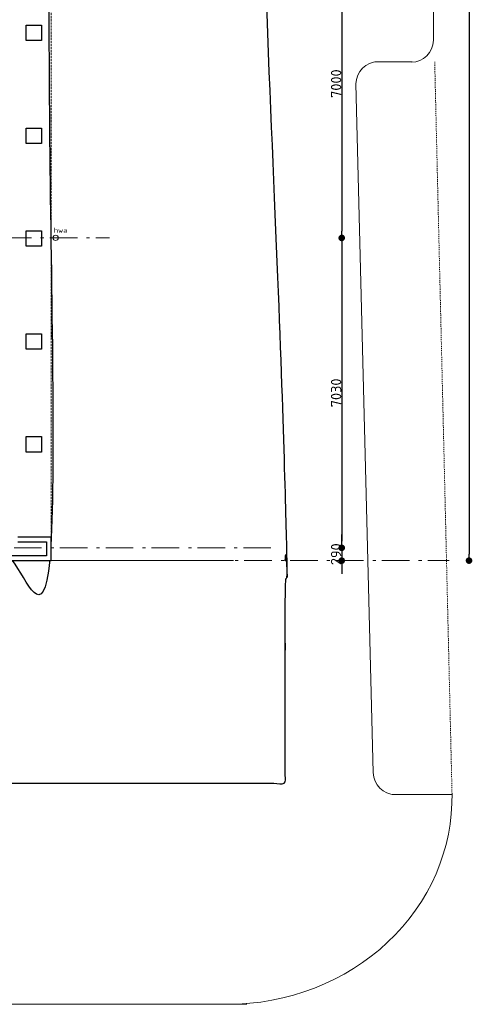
# Model space of a CAD drawing. Header units: millimetres. Extents: x -28579 to 211491, y -26192 to 102706.
# Tile 37 of 48: x 80456 to 90733, y -26192 to -3856. Entities that reach past the tile are written whole.
import ezdxf

# ---------------------------------------------------------------- set-up
doc = ezdxf.new("R2010")
doc.units = ezdxf.units.MM
doc.header["$LTSCALE"] = 100
doc.header["$PDMODE"] = 1
doc.header["$PDSIZE"] = -2
for name, pattern in [('STYLE_01', [0.416641, 0.208282, -0.208359]), ('STYLE_02', [0.694427, 0.486069, -0.208359]), ('STYLE_06', [1.041641, 0.625, -0.208282, 0.069427, -0.138931])]:
    doc.linetypes.add(name, pattern=pattern)
doc.layers.add('AL22FF1-_KALKZANDST', color=2, linetype='Continuous')
doc.layers.add('AL28_BETON', color=3, linetype='Continuous')
doc.layers.add('Dimension', color=7, linetype='Continuous', lineweight=5)
doc.layers.add('None', color=7, linetype='Continuous', lineweight=5)
doc.layers.add('hulplijn', color=30, linetype='Continuous', plot=False)
doc.styles.add('Tekton Plus Regular', font='isocpeur.ttf')
doc.dimstyles.new('JW __', dxfattribs={"dimtxt": 211.792969, "dimasz": 150.068359, "dimexe": 316.999999, "dimexo": 158.999999, "dimgap": 0.5, "dimtad": 1, "dimdec": 0, "dimzin": 15, "dimtxsty": 'Tekton Plus Regular', "dimblk": 'DOT', "dimcen": 0, "dimse1": 1, "dimse2": 1, "dimazin": 0, "dimtfac": 0.8, "dimtdec": 0, "dimtix": 1, "dimtmove": 0, "dimatfit": 0, "dimldrblk": 'DOT', "dimfxl": 1, "dimfrac": 2, "dimtolj": 1, "dimtzin": 15, "dimarcsym": 0})

# ---------------------------------------------------------------- blocks, each defined once
blk = doc.blocks.new('_DOT')
at = {"color": 0, "linetype": 'ByBlock', "lineweight": -2}
blk.add_line((-0.5, 0), (-1, 0), dxfattribs=at)
at = {"color": 0, "linetype": 'ByBlock', "lineweight": -2, "const_width": 0.5}
blk.add_lwpolyline([(-0.25, 0, 1), (0.25, 0, 1)], format="xyb", close=True, dxfattribs=at)
blk = doc.blocks.new('*D33')
at = {"layer": 'Defpoints', "color": 0, "linetype": 'Continuous', "lineweight": 0, "ltscale": 0.5, "transparency": 16777216}
for p in [(85566, 23128), (85566, -16127), (90658, -16127)]:
    blk.add_point(p, dxfattribs=at)
at = {"layer": 'Dimension', "color": 0, "linetype": 'Continuous', "lineweight": -2, "ltscale": 0.5, "transparency": 16777216}
blk.add_line((90658, 22978), (90658, -15977), dxfattribs=at)
at = {"layer": 'Dimension', "color": 0, "linetype": 'Continuous', "lineweight": -2, "ltscale": 0.5, "transparency": 16777216, "xscale": 150.068359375, "yscale": 150.068359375, "zscale": 150.068359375}
for p, rotation in [((90658, 23128), 90), ((90658, -16127), 270)]:
    blk.add_blockref('_DOT', p, dxfattribs=dict(at, rotation=rotation))
at = {"layer": 'Dimension', "color": 0, "linetype": 'Continuous', "lineweight": 9, "ltscale": 0.5, "transparency": 16777216, "insert": (90542, 3501), "char_height": 211.8, "attachment_point": 5, "rotation": 90, "style": 'Tekton Plus Regular'}
blk.add_mtext('\\A1;39255', dxfattribs=at)
blk = doc.blocks.new('*D325')
at = {"layer": 'Defpoints', "color": 0, "linetype": 'Continuous', "lineweight": 0, "ltscale": 0.5, "transparency": 16777216}
for p in [(81173, -15837), (81173, -16127), (87768, -16127)]:
    blk.add_point(p, dxfattribs=at)
at = {"layer": 'Dimension', "color": 0, "linetype": 'Continuous', "lineweight": -2, "ltscale": 0.5, "transparency": 16777216}
for p, q in [((87768, -15687), (87768, -15537)), ((87768, -15837), (87768, -16127)), ((87768, -16277), (87768, -16427))]:
    blk.add_line(p, q, dxfattribs=at)
at = {"layer": 'Dimension', "color": 0, "linetype": 'Continuous', "lineweight": -2, "ltscale": 0.5, "transparency": 16777216, "xscale": 150.068359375, "yscale": 150.068359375, "zscale": 150.068359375}
for p, rotation in [((87768, -15837), 270), ((87768, -16127), 90)]:
    blk.add_blockref('_DOT', p, dxfattribs=dict(at, rotation=rotation))
at = {"layer": 'Dimension', "color": 0, "linetype": 'Continuous', "lineweight": 15, "ltscale": 0.5, "transparency": 16777216, "insert": (87640, -15982), "char_height": 235.1, "attachment_point": 5, "rotation": 90, "style": 'Tekton Plus Regular'}
blk.add_mtext('\\A1;290', dxfattribs=at)
blk = doc.blocks.new('*D326')
at = {"layer": 'Defpoints', "color": 0, "linetype": 'Continuous', "lineweight": 0, "ltscale": 0.5, "transparency": 16777216}
for p in [(83053, -8807), (86353, -15837), (87768, -15837)]:
    blk.add_point(p, dxfattribs=at)
at = {"layer": 'Dimension', "color": 0, "linetype": 'Continuous', "lineweight": -2, "ltscale": 0.5, "transparency": 16777216}
blk.add_line((87768, -8957), (87768, -15687), dxfattribs=at)
at = {"layer": 'Dimension', "color": 0, "linetype": 'Continuous', "lineweight": -2, "ltscale": 0.5, "transparency": 16777216, "xscale": 150.068359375, "yscale": 150.068359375, "zscale": 150.068359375}
for p, rotation in [((87768, -8807), 90), ((87768, -15837), 270)]:
    blk.add_blockref('_DOT', p, dxfattribs=dict(at, rotation=rotation))
at = {"layer": 'Dimension', "color": 0, "linetype": 'Continuous', "lineweight": 15, "ltscale": 0.5, "transparency": 16777216, "insert": (87640, -12322), "char_height": 235.1, "attachment_point": 5, "rotation": 90, "style": 'Tekton Plus Regular'}
blk.add_mtext('\\A1;7030', dxfattribs=at)
blk = doc.blocks.new('*D342')
at = {"layer": 'Defpoints', "color": 0, "linetype": 'Continuous', "lineweight": 0, "ltscale": 0.5, "transparency": 16777216}
for p in [(87768, -1807), (87768, -8807), (87768, -8807)]:
    blk.add_point(p, dxfattribs=at)
at = {"layer": 'Dimension', "color": 0, "linetype": 'Continuous', "lineweight": -2, "ltscale": 0.5, "transparency": 16777216}
blk.add_line((87768, -1957), (87768, -8657), dxfattribs=at)
at = {"layer": 'Dimension', "color": 0, "linetype": 'Continuous', "lineweight": -2, "ltscale": 0.5, "transparency": 16777216, "xscale": 150.068359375, "yscale": 150.068359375, "zscale": 150.068359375}
for p, rotation in [((87768, -1807), 90), ((87768, -8807), 270)]:
    blk.add_blockref('_DOT', p, dxfattribs=dict(at, rotation=rotation))
at = {"layer": 'Dimension', "color": 0, "linetype": 'Continuous', "lineweight": 15, "ltscale": 0.5, "transparency": 16777216, "insert": (87640, -5307), "char_height": 235.1, "attachment_point": 5, "rotation": 90, "style": 'Tekton Plus Regular'}
blk.add_mtext('\\A1;7000', dxfattribs=at)

msp = doc.modelspace()

# ---------------------------------------------------------------- linework, layer by layer
at = {"layer": 'hulplijn'}
msp.add_open_spline([(70953, -21177), (70953, -18652), (70953, -16127), (76046.5, -16127), (81140, -16127), (81140, 618), (81140, 17363), (80038.5, 17421), (78937, 17479), (78937, 20249), (78937, 23019), (76515, 23070), (74093, 23121), (74093, 23821), (74093, 24521), (74691, 24521), (75289, 24521), (75289, 25021), (75289, 25521), (80201, 25521), (85113, 25521), (85824, 4712), (86535, -16097), (86510, -16097), (86485, -16097), (86485, -16112), (86485, -16127), (86510, -16127), (86535, -16127), (86533, -16470), (86485, -16802), (86485, -18989.5), (86485, -21177), (83823.5, -21177), (81162, -21177), (76057.5, -21177), (70953, -21177)], degree=2, knots=[0, 0, 0, 1, 1, 2, 2, 3, 3, 4, 4, 5, 5, 6, 6, 7, 7, 8, 8, 9, 9, 10, 10, 11, 11, 12, 12, 13, 13, 14, 14, 15, 15, 16, 16, 17, 17, 18, 18, 18], dxfattribs=at)
at = {"layer": 'None', "color": 8, "linetype": 'STYLE_02', "lineweight": 5}
msp.add_line((81173, -15562), (81173, 11983), dxfattribs=at)
at = {"layer": 'None', "color": 8, "linetype": 'Continuous', "lineweight": 5}
for p, q in [((89848, -3297), (89848, -4322)), ((88517, -4815), (89371, -4815)), ((88092, -5310), (88485, -20936)), ((88910, -21430), (90271, -21436)), ((85616, -26192), (22021, -26192))]:
    msp.add_line(p, q, dxfattribs=at)
at = {"layer": 'None', "color": 8, "linetype": 'STYLE_01', "lineweight": 5}
msp.add_line((90272, -21405), (89879, -4810), dxfattribs=at)
at = {"layer": 'None', "color": 8, "linetype": 'STYLE_06', "lineweight": 5, "ltscale": 10}
msp.add_line((83473, -16127), (90209, -16127), dxfattribs=at)
at = {"layer": 'None', "color": 8, "linetype": 'Continuous', "lineweight": 5, "flags": 128}
msp.add_lwpolyline([(81140, -16127), (81162, -16127), (81162, -16127)], close=True, dxfattribs=at)
msp.add_lwpolyline([(85177, -26192), (85428, -26186), (85681, -26169), (85932, -26140), (86181, -26100), (86428, -26048), (86671, -25985), (86911, -25911), (87147, -25826), (87378, -25731), (87603, -25625), (87822, -25509), (88035, -25382), (88241, -25247), (88439, -25102), (88630, -24948), (88811, -24785), (88984, -24615), (89148, -24436), (89301, -24251), (89445, -24059), (89578, -23860), (89700, -23655), (89811, -23446), (89910, -23231), (89998, -23012), (90074, -22789), (90138, -22563), (90189, -22335), (90229, -22104), (90256, -21872), (90270, -21639), (90272, -21405)], dxfattribs=at)
at = {"layer": 'None', "color": 8, "linetype": 'Continuous', "lineweight": 5}
for centre, start, end in [((89348, -4322), 270, 0), ((88592, -5310), 90, 180), ((88985, -20936), 180, 270)]:
    msp.add_arc(centre, 500, start, end, dxfattribs=at)

# ---------------------------------------------------------------- dimensions: what is measured, and where the dimension line sits
at = {"layer": 'Dimension', "color": 43, "linetype": 'Continuous', "lineweight": 9}
dim = msp.add_aligned_dim(p1=(85566, 23128), p2=(85566, -16127), distance=5092, dimstyle='JW __', override={"dimgap": 10, "dimpost": '<>', "dimtxsty": 'Tekton Plus Regular', "dimtmove": 2}, dxfattribs=at)
dim.commit()
dim.dimension.update_dxf_attribs({"geometry": '*D33', "text_midpoint": (90542.10352, 3500.5)})
at = {"layer": 'Dimension', "color": 140, "linetype": 'Continuous', "lineweight": 15}
dim = msp.add_aligned_dim(p1=(87768, -1807), p2=(87768, -8807), distance=0, dimstyle='JW __', override={"dimtxt": 235.103516, "dimgap": 10, "dimpost": '<>', "dimtxsty": 'Tekton Plus Regular', "dimtmove": 2}, dxfattribs=at)
dim.commit()
dim.dimension.update_dxf_attribs({"geometry": '*D342', "text_midpoint": (87640.44824, -5307)})
dim = msp.add_linear_dim(base=(87768, -15837), p1=(83053, -8807), p2=(86353, -15837), angle=90, dimstyle='JW __', override={"dimtxt": 235.103516, "dimgap": 10, "dimpost": '<>', "dimtxsty": 'Tekton Plus Regular', "dimtmove": 2}, dxfattribs=at)
dim.commit()
dim.dimension.update_dxf_attribs({"geometry": '*D326', "text_midpoint": (87640.44824, -12322)})

# ---------------------------------------------------------------- next in the draw order: wipeouts: each hides what was drawn before it
at = {"color": 8, "linetype": 'Continuous', "lineweight": 5}
for points in [[(80603, -3980), (80953, -3980), (80953, -4330), (80603, -4330)], [(80603, -6314), (80953, -6314), (80953, -6664), (80603, -6664)], [(80603, -8647), (80953, -8647), (80953, -8997), (80603, -8997)], [(80603, -10980), (80953, -10980), (80953, -11330), (80603, -11330)], [(80603, -13314), (80953, -13314), (80953, -13664), (80603, -13664)]]:
    msp.add_wipeout(points, dxfattribs=at).dxf.layer = 'None'

# ---------------------------------------------------------------- next in the draw order: linework, layer by layer
at = {"layer": 'AL28_BETON'}
for points in [[(80603, -3980), (80953, -3980), (80953, -4330), (80603, -4330)], [(80603, -6314), (80953, -6314), (80953, -6664), (80603, -6664)], [(80603, -8647), (80953, -8647), (80953, -8997), (80603, -8997)], [(80603, -10980), (80953, -10980), (80953, -11330), (80603, -11330)], [(80603, -13314), (80953, -13314), (80953, -13664), (80603, -13664)]]:
    msp.add_lwpolyline(points, close=True, dxfattribs=at)

# ---------------------------------------------------------------- next in the draw order: wipeouts: each hides what was drawn before it
at = {"color": 8, "linetype": 'Continuous', "lineweight": 5}
msp.add_wipeout([(81063, -15702), (81063, -16017), (71053, -16017), (71053, -15692), (71172, -15692), (71512, -15692), (71713, -15692), (71716, -15692), (71823, -15692), (71823, -15592), (71713, -15592), (71454, -15592), (71172, -15592), (71053, -15592), (70978, -15592), (70953, -15592), (70953, -16017), (70953, -16127), (71053, -16127), (81063, -16127), (81173, -16127), (81173, -16017), (81173, -15702), (81173, -15592), (81063, -15592), (80973, -15592), (80413, -15592), (80413, -6247), (80303, -6247), (80303, -15592), (80303, -15702), (80413, -15702), (80973, -15702)], dxfattribs=at).dxf.layer = 'None'

# ---------------------------------------------------------------- next in the draw order: linework, layer by layer
at = {"layer": 'AL22FF1-_KALKZANDST'}
for points in [[(71053, -16127), (81063, -16127), (81173, -16127), (81173, -16017), (81173, -15702), (81173, -15592), (81063, -15592), (80973, -15592), (80413, -15592)], [(80413, -15702), (80973, -15702), (81063, -15702), (81063, -16017), (71053, -16017)]]:
    msp.add_lwpolyline(points, dxfattribs=at)
at = {"layer": 'None', "color": 8, "linetype": 'STYLE_06', "lineweight": 5, "ltscale": 10}
msp.add_line((70953, -15837), (86353, -15837), dxfattribs=at)
at = {"layer": 'None', "color": 8, "linetype": 'Continuous', "lineweight": 5}
msp.add_line((81173, -16127), (85313, -16127), dxfattribs=at)

# ---------------------------------------------------------------- next in the draw order: dimensions: what is measured, and where the dimension line sits
at = {"layer": 'Dimension', "color": 140, "linetype": 'Continuous', "lineweight": 15}
dim = msp.add_linear_dim(base=(87768, -16127), p1=(81173, -15837), p2=(81173, -16127), angle=90, dimstyle='JW __', override={"dimtxt": 235.103516, "dimgap": 10, "dimpost": '<>', "dimtxsty": 'Tekton Plus Regular', "dimtmove": 2}, dxfattribs=at)
dim.commit()
dim.dimension.update_dxf_attribs({"geometry": '*D325', "text_midpoint": (87640.44824, -15982)})

# ---------------------------------------------------------------- next in the draw order: wipeouts: each hides what was drawn before it
at = {"color": 92, "linetype": 'Continuous', "lineweight": 25}
for points in [[(80953.6, -7775), (80953.6, -7279.4), (80500, -7279.4), (80500, -7775)], [(80953.6, -10347), (80953.6, -9851.4), (80500, -9851.4), (80500, -10347)], [(80953.6, -12441), (80953.6, -11945.4), (80500, -11945.4), (80500, -12441)]]:
    msp.add_wipeout(points, dxfattribs=at).dxf.layer = 'None'
at = {"color": 8, "linetype": 'Continuous', "lineweight": 5}
msp.add_wipeout([(81316, -8763), (81332.10408, -8806.12132), (81313, -8848), (81269.87868, -8864.10408), (81228, -8845), (81211.89592, -8801.87868), (81231, -8760), (81274.12132, -8743.89592)], dxfattribs=at).dxf.layer = 'None'

# ---------------------------------------------------------------- next in the draw order: linework, layer by layer
at = {"layer": 'None', "color": 8, "linetype": 'STYLE_06', "lineweight": 5, "ltscale": 10}
msp.add_line((69683, -8807), (82493, -8807), dxfattribs=at)
at = {"layer": 'None', "color": 8, "linetype": 'Continuous', "lineweight": 5}
msp.add_circle((81272, -8804), 60.1415, dxfattribs=at)

# ---------------------------------------------------------------- next in the draw order: texts
at = {"layer": 'None', "color": 140, "insert": (81232, -8573.86125), "char_height": 117.21875, "attachment_point": 1, "line_spacing_factor": 0.976858, "style": 'Tekton Plus Regular'}
msp.add_mtext('hwa', dxfattribs=at)

doc.saveas('drawing.dxf')
